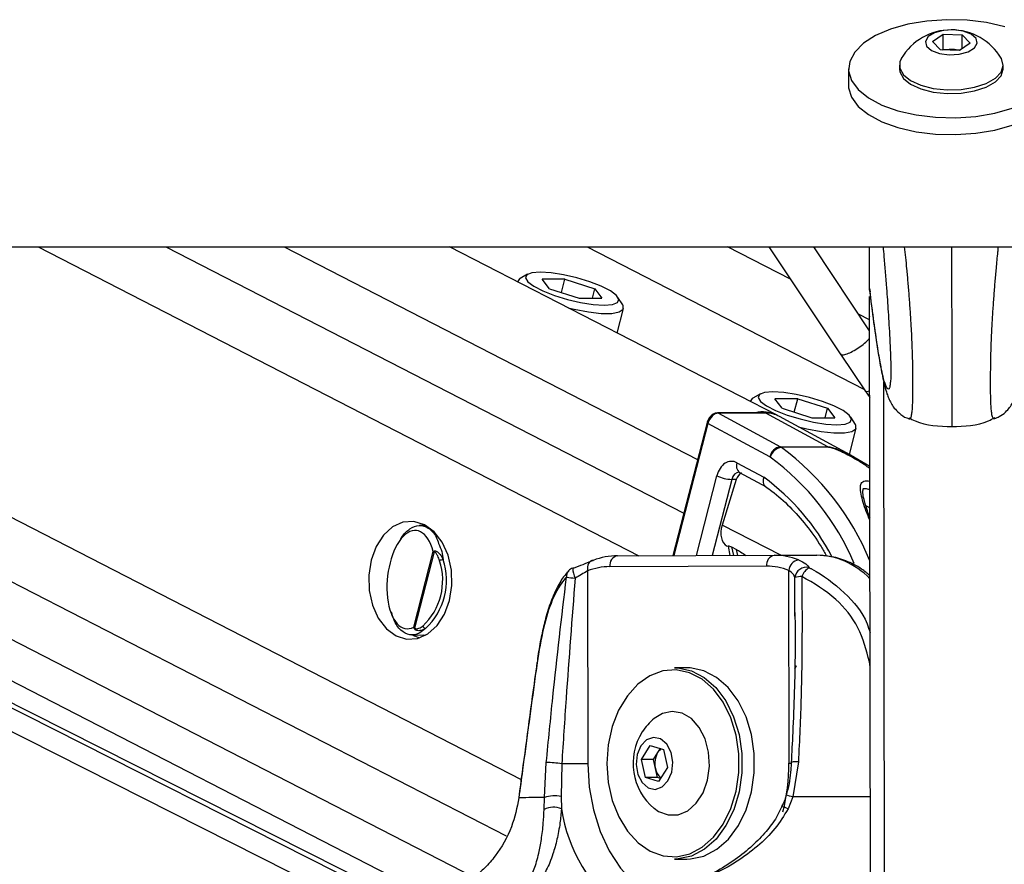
# Model space of a CAD drawing. Header units: millimetres. Extents: x 20 to 19889, y 40 to 15516.
# Tile 48 of 115: x 9476 to 9656, y 6500 to 6654. Entities that reach past the tile are written whole.
import ezdxf

# ---------------------------------------------------------------- set-up
doc = ezdxf.new("R2010")
doc.units = ezdxf.units.MM
doc.header["$LTSCALE"] = 2
doc.layers.add('COMPONENT_GEOMETRY', color=7, linetype='Continuous')
doc.styles.add('SLDTEXTSTYLE0', font='TXT', dxfattribs={"width": 0.75})
doc.dimstyles.new('SLDDIMSTYLE1', dxfattribs={"dimtxt": 100, "dimasz": 6.604, "dimexe": 0, "dimexo": 0.0625, "dimgap": 25, "dimtad": 0, "dimtih": 1, "dimtoh": 1, "dimdec": 0, "dimrnd": 1e-09, "dimzin": 12, "dimdsep": 46, "dimtxsty": 'SLDTEXTSTYLE0', "dimsah": 1, "dimcen": 0.09, "dimadec": 0, "dimazin": 3, "dimtfac": 1, "dimtdec": 0, "dimtofl": 0, "dimtmove": 0, "dimatfit": 3, "dimfxl": 1, "dimfrac": 2, "dimtolj": 1, "dimtzin": 12, "dimarcsym": 0})

# ---------------------------------------------------------------- blocks, each defined once
blk = doc.blocks.new('_D_4')
at = {"layer": 'COMPONENT_GEOMETRY', "color": 7}
for p, q in [((11286.94, 6612.47), (11286.94, 4529.82)), ((11086.87, 4509.51), (11056.4, 4509.51)), ((11056.4, 4509.51), (11056.4, 4350.76)), ((11487.01, 4509.51), (11517.47, 4509.51)), ((11517.47, 4509.51), (11517.47, 4350.76)), ((11056.4, 4350.76), (11086.87, 4350.76)), ((11517.47, 4350.76), (11487.01, 4350.76)), ((11286.94, 2118.49), (11286.94, 4201.14)), ((7117.77, 2118.49), (11293.29, 2118.49))]:
    blk.add_line(p, q, dxfattribs=at)
for points in [[(11286.94, 6612.47), (11285.92, 6605.86), (11287.95, 6605.86)], [(11286.94, 2118.49), (11287.95, 2125.1), (11285.92, 2125.1)]]:
    blk.add_solid(points, dxfattribs=at)
at = {"layer": 'COMPONENT_GEOMETRY', "color": 7, "char_height": 100, "attachment_point": 1, "style": 'SLDTEXTSTYLE0'}
for s, insert in [('7\'4.46"', (11086.87, 4479.66)), ('2247mm', (11014.16, 4330.05))]:
    blk.add_mtext(s, dxfattribs=dict(at, insert=insert))

msp = doc.modelspace()

# ---------------------------------------------------------------- linework, layer by layer
at = {"color": 7, "linetype": 'Continuous', "lineweight": 25}
for p, q in [((9642.89, 6649.99), (9644.86, 6651.36)), ((9644.86, 6651.36), (9648.31, 6651.23)), ((9644.86, 6648.62), (9644.86, 6651.36)), ((9648.31, 6651.23), (9649.79, 6649.73)), ((9648.31, 6648.71), (9648.31, 6651.23)), ((9644.37, 6648.5), (9642.89, 6649.99)), ((9644.68, 6648.49), (9644.86, 6648.62)), ((9644.86, 6648.62), (9646.59, 6648.55)), ((9646.59, 6648.55), (9648.01, 6648.5)), ((9649.79, 6649.73), (9647.82, 6648.37)), ((9647.82, 6648.37), (9644.37, 6648.5)), ((9627.55, 6645.01), (9627.55, 6641.93)), ((9636.85, 6645.69), (9636.85, 6645.02)), ((9655.85, 6645.05), (9655.85, 6645.71)), ((7104.7, 6612.47), (9644.6, 6612.47)), ((9553.64, 6489.2), (9309.43, 6612.47)), ((9320.16, 6612.47), (9552.5, 6493.07)), ((9614.41, 6581.74), (9554.63, 6612.47)), ((9616.96, 6606.54), (9605.43, 6612.47)), ((9613.01, 6612.47), (9626.17, 6592.73)), ((9631.41, 6597.13), (9621.19, 6612.47)), ((9631.4, 6604.55), (9631.39, 6612.47)), ((9631.4, 6604.55), (9631.39, 6612.47)), ((9631.4, 6606.78), (9631.39, 6612.47)), ((9631.4, 6604.55), (9631.39, 6612.47)), ((9631.4, 6604.88), (9631.39, 6612.47)), ((9631.4, 6606.38), (9631.39, 6612.47)), ((9644.6, 6612.47), (12184.5, 6612.47)), ((9568.9, 6607.47), (9567.51, 6606.7)), ((9567.05, 6606.2), (9567.03, 6606.09)), ((9575.72, 6606.57), (9571.57, 6606.57)), ((9572.88, 6604.83), (9571.57, 6606.57)), ((9575.1, 6604.13), (9575.72, 6606.57)), ((9575.72, 6606.57), (9581.18, 6604.83)), ((9631.4, 6604.87), (9631.4, 6606.38)), ((9572.88, 6604.83), (9578.33, 6603.1)), ((9580.73, 6603.1), (9581.18, 6604.83)), ((9581.18, 6604.83), (9582.48, 6603.1)), ((9631.4, 6604.88), (9631.4, 6604.87)), ((9631.4, 6604.87), (9631.53, 6604.24)), ((9578.33, 6603.1), (9582.48, 6603.1)), ((9586.27, 6601.88), (9585.41, 6603.23)), ((9631.41, 6599.12), (9631.4, 6603.42)), ((9631.57, 6480.13), (9631.4, 6603.42)), ((9631.4, 6600.12), (9631.4, 6603.42)), ((9585.27, 6596.72), (9586.42, 6601.22)), ((9631.41, 6599.12), (9629.39, 6600.15)), ((9631.41, 6599.96), (9631.4, 6600.12)), ((9631.4, 6599.12), (9631.4, 6600.12)), ((9626.08, 6592.86), (9630.57, 6586.13)), ((9611.44, 6585.61), (9610.04, 6584.84)), ((9630.57, 6586.13), (9631.43, 6584.91)), ((9609.59, 6584.34), (9609.56, 6584.24)), ((9618.26, 6584.71), (9614.11, 6584.71)), ((9615.41, 6582.98), (9614.11, 6584.71)), ((9617.63, 6582.27), (9618.26, 6584.71)), ((9618.26, 6584.71), (9623.71, 6582.98)), ((9612.29, 6582.12), (9603.61, 6582.12)), ((9603.76, 6582.08), (9615.1, 6575.94)), ((9612.44, 6582.08), (9603.76, 6582.08)), ((9623.78, 6575.94), (9612.44, 6582.08)), ((9615.41, 6582.98), (9620.86, 6581.24)), ((9623.27, 6581.24), (9623.71, 6582.98)), ((9623.71, 6582.98), (9625.02, 6581.24)), ((9601.7, 6580.35), (9595.46, 6556.04)), ((9613.18, 6574.07), (9601.86, 6580.2)), ((9628.53, 6574.07), (9614.91, 6581.47)), ((9620.86, 6581.24), (9625.02, 6581.24)), ((9628.8, 6580.02), (9627.95, 6581.37)), ((9627.71, 6574.51), (9628.96, 6579.36)), ((9615.1, 6575.94), (9623.78, 6575.94)), ((9623.96, 6575.83), (9615.28, 6575.83)), ((9607.16, 6573.01), (9612.07, 6570.35)), ((9631.44, 6572.31), (9628.52, 6574.06)), ((9607.58, 6571.26), (9607.62, 6571.25)), ((9607.62, 6571.25), (9612.47, 6568.62)), ((9607.02, 6569.93), (9604.44, 6561.61)), ((9607.02, 6569.93), (9606.21, 6569.96)), ((9550.26, 6561.56), (9549.14, 6561.54)), ((9548.08, 6542.98), (9551.62, 6556.76)), ((9605.4, 6557.77), (9605.55, 6557.69)), ((9605.54, 6557.74), (9605.88, 6556.07)), ((9606.19, 6557.62), (9607.07, 6557.17)), ((9551.82, 6556.73), (9548.24, 6542.79)), ((9585.34, 6556.01), (9613.97, 6556.09)), ((9613.97, 6556.09), (9621.76, 6556.09)), ((9579.86, 6553.24), (9579.91, 6518)), ((9612.56, 6554.09), (9583.92, 6554.01)), ((9616.68, 6518.1), (9616.63, 6553.34)), ((9617.73, 6544.94), (9617.74, 6545.62)), ((9547.7, 6541.55), (9550.26, 6541.48)), ((9550.04, 6541.36), (9549.78, 6541.5)), ((9598.01, 6535.55), (9595.75, 6535.55)), ((9595.46, 6527.55), (9595.42, 6527.55)), ((9589.68, 6518.79), (9591.32, 6521.35)), ((9591.32, 6521.35), (9593.72, 6520.61)), ((9592.71, 6520.07), (9593.16, 6520.79)), ((9591.88, 6518.79), (9592.71, 6520.07)), ((9593.72, 6520.61), (9594.46, 6517.31)), ((9571.96, 6511.8), (9572.31, 6518.21)), ((9575.14, 6518), (9575.02, 6511.99)), ((9590.42, 6515.49), (9589.68, 6518.79)), ((9591.88, 6518.79), (9589.68, 6518.79)), ((9592.25, 6517.14), (9591.88, 6518.79)), ((9594.46, 6517.31), (9592.81, 6514.75)), ((9618.39, 6518.33), (9617.37, 6511.92)), ((9592.81, 6514.75), (9590.42, 6515.49)), ((9592.63, 6515.49), (9590.42, 6515.49)), ((9592.63, 6515.49), (9592.25, 6517.14)), ((9593.18, 6515.32), (9592.63, 6515.49)), ((9571.91, 6509.61), (9571.96, 6511.8)), ((9575.02, 6511.99), (9575.08, 6509.73)), ((9617.37, 6511.92), (9616.5, 6509.73)), ((9595.42, 6508.55), (9595.46, 6508.55)), ((9595.75, 6500.55), (9598.01, 6500.55))]:
    msp.add_line(p, q, dxfattribs=at)
at = {"color": 8, "linetype": 'Continuous', "lineweight": 25}
for p, q in [((9557.5, 6481.98), (9299, 6612.47)), ((9556.85, 6486.62), (9307.52, 6612.47)), ((9334.88, 6612.47), (9559.04, 6497.27)), ((9355.48, 6612.47), (9565, 6504.79)), ((9378.31, 6612.47), (9567.72, 6515.13)), ((9479.4, 6612.47), (9589.23, 6556.02)), ((9502.78, 6612.47), (9597.45, 6563.81)), ((9524.39, 6612.47), (9599.97, 6573.62)), ((9579.76, 6612.47), (9630.34, 6586.47)), ((9631.4, 6604.55), (9631.39, 6612.47)), ((9631.4, 6604.55), (9631.39, 6612.47)), ((9631.4, 6604.55), (9631.39, 6612.47)), ((9631.41, 6599.12), (9631.4, 6603.42)), ((9631.61, 6446.52), (9631.4, 6603.42)), ((9631.4, 6600.12), (9631.4, 6603.42)), ((9631.4, 6599.71), (9631.4, 6600.12)), ((9631.4, 6599.73), (9631.4, 6599.71)), ((9631.4, 6599.12), (9631.4, 6599.71)), ((9634.19, 6441.7), (9633.99, 6587.82)), ((9601.86, 6580.2), (9595.65, 6556.04)), ((9599.74, 6556.05), (9603.49, 6570.64)), ((9606.21, 6569.96), (9602.64, 6556.06)), ((9631.45, 6564.79), (9630.73, 6565.15)), ((9615.18, 6556.09), (9604.44, 6561.61)), ((9606.19, 6557.62), (9606.51, 6556.07)), ((9607.3, 6556.07), (9607.07, 6557.17)), ((9617.74, 6545.62), (9617.76, 6552.01)), ((9631.36, 6536.59), (9631.49, 6536.61)), ((9631.49, 6535.67), (9631.36, 6536.59))]:
    msp.add_line(p, q, dxfattribs=at)
at = {"color": 7, "linetype": 'Continuous', "lineweight": 25, "flags": 128}
for points in [[(9656.11, 6652.71), (9652.79, 6653.47), (9649.22, 6653.91), (9645.54, 6654), (9641.89, 6653.75), (9638.41, 6653.16), (9635.24, 6652.26), (9632.49, 6651.09), (9630.28, 6649.68), (9628.69, 6648.09), (9627.77, 6646.38), (9627.56, 6644.63), (9628.08, 6642.89)], [(9645.96, 6647.6), (9647.8, 6647.71), (9649.42, 6648.14), (9650.57, 6648.83), (9651.08, 6649.69), (9650.86, 6650.57), (9649.96, 6651.34), (9648.51, 6651.89), (9646.72, 6652.13), (9644.88, 6652.02), (9643.26, 6651.59), (9642.11, 6650.9), (9641.61, 6650.04), (9641.82, 6649.16), (9642.72, 6648.39), (9644.17, 6647.84), (9645.96, 6647.6)], [(9637.21, 6646.93), (9636.95, 6646.36), (9636.92, 6645.13), (9637.59, 6643.94), (9638.9, 6642.87), (9640.77, 6642.02), (9643.05, 6641.44), (9645.58, 6641.18)], [(9645.58, 6641.18), (9648.16, 6641.25), (9650.61, 6641.65), (9652.74, 6642.35), (9654.4, 6643.3), (9655.46, 6644.43), (9655.85, 6645.65), (9655.53, 6646.88), (9655.48, 6646.95)], [(9636.85, 6645.02), (9636.92, 6644.46), (9637.59, 6643.27), (9638.9, 6642.21), (9640.77, 6641.35), (9643.05, 6640.77), (9645.58, 6640.51)], [(9645.58, 6640.51), (9648.16, 6640.58), (9650.61, 6640.98), (9652.74, 6641.68), (9654.4, 6642.63), (9655.46, 6643.76), (9655.85, 6644.98), (9655.85, 6645.05)], [(9627.55, 6641.93), (9627.57, 6641.55), (9628.09, 6639.81)], [(9628.08, 6642.89), (9629.3, 6641.23), (9631.18, 6639.71), (9633.64, 6638.4), (9636.58, 6637.35), (9639.91, 6636.59), (9643.48, 6636.16), (9647.16, 6636.06), (9650.8, 6636.32), (9654.28, 6636.9), (9657.45, 6637.8)], [(9628.09, 6639.81), (9629.31, 6638.15), (9631.18, 6636.64), (9633.64, 6635.33), (9636.59, 6634.28), (9639.91, 6633.52), (9643.48, 6633.08), (9647.16, 6632.99), (9650.81, 6633.24), (9654.29, 6633.83), (9657.46, 6634.73), (9660.2, 6635.9), (9662.42, 6637.31), (9664.01, 6638.9), (9664.93, 6640.61), (9665.15, 6641.98)], [(9571.18, 6607.84), (9569.66, 6607.72), (9568.74, 6607.36), (9568.5, 6606.8), (9568.94, 6606.08), (9570.04, 6605.26), (9571.7, 6604.41), (9573.8, 6603.59), (9576.16, 6602.87), (9578.58, 6602.31), (9580.89, 6601.95), (9582.88, 6601.83), (9584.39, 6601.95), (9585.31, 6602.31), (9585.56, 6602.87), (9585.12, 6603.59), (9584.02, 6604.41), (9582.35, 6605.26), (9580.26, 6606.08), (9577.9, 6606.8), (9575.47, 6607.36), (9573.17, 6607.72), (9571.18, 6607.84)], [(9567.51, 6606.7), (9567.39, 6606.62), (9567.04, 6606.09)], [(9576.31, 6601.32), (9577.43, 6601.06), (9580.02, 6600.57), (9582.36, 6600.32), (9584.29, 6600.32), (9585.65, 6600.57), (9586.36, 6601.06), (9586.35, 6601.74), (9586.27, 6601.88)], [(9613.71, 6585.98), (9612.2, 6585.86), (9611.28, 6585.5), (9611.03, 6584.94), (9611.47, 6584.22), (9612.57, 6583.4), (9614.23, 6582.55), (9616.33, 6581.73), (9618.69, 6581.01), (9621.12, 6580.45), (9623.42, 6580.09), (9625.41, 6579.97), (9626.93, 6580.09), (9627.85, 6580.45), (9628.09, 6581.01), (9627.65, 6581.73), (9626.55, 6582.55), (9624.89, 6583.4), (9622.79, 6584.22), (9620.43, 6584.94), (9618.01, 6585.5), (9615.7, 6585.86), (9613.71, 6585.98)], [(9610.04, 6584.84), (9609.92, 6584.77), (9609.57, 6584.23)], [(9612.29, 6582.12), (9612.36, 6582.11), (9612.44, 6582.08)], [(9618.39, 6579.58), (9619.96, 6579.2), (9622.55, 6578.72), (9624.89, 6578.46), (9626.82, 6578.46), (9628.18, 6578.72), (9628.89, 6579.2), (9628.88, 6579.88), (9628.8, 6580.02)], [(9544.84, 6541.37), (9546.78, 6540.76), (9548.77, 6540.89), (9550.68, 6541.74), (9552.36, 6543.25), (9553.7, 6545.33), (9554.62, 6547.84), (9555.05, 6550.59), (9554.96, 6553.4), (9554.36, 6556.09), (9553.29, 6558.47), (9551.82, 6560.37), (9550.05, 6561.67), (9548.11, 6562.28), (9546.11, 6562.16), (9544.21, 6561.31), (9542.53, 6559.79), (9541.19, 6557.71), (9540.27, 6555.21), (9539.84, 6552.46), (9539.92, 6549.64), (9540.53, 6546.95), (9541.6, 6544.58), (9543.07, 6542.67), (9544.84, 6541.37)], [(9580.9, 6555.17), (9580.63, 6555.13), (9580.39, 6555.02), (9580.18, 6554.84), (9580.01, 6554.6), (9579.89, 6554.31), (9579.82, 6553.98), (9579.81, 6553.61), (9579.86, 6553.24)], [(9577.25, 6553.71), (9577.16, 6553.77), (9577.14, 6553.77)], [(9547.92, 6541.54), (9548.23, 6541.37), (9549.14, 6540.99)], [(9570.6, 6536.48), (9570.6, 6536.46), (9570.63, 6536.42)], [(9595.75, 6535.55), (9596.35, 6535.53), (9598.82, 6535), (9601.17, 6533.78), (9603.3, 6531.91), (9605.12, 6529.48), (9606.55, 6526.57), (9607.55, 6523.32), (9608.05, 6519.86), (9608.06, 6516.32), (9607.56, 6512.85), (9606.58, 6509.59), (9605.15, 6506.68), (9603.34, 6504.23), (9601.22, 6502.36), (9598.87, 6501.12), (9596.4, 6500.58), (9595.75, 6500.55)], [(9598.01, 6500.55), (9598.66, 6500.58), (9601.13, 6501.12), (9603.48, 6502.36), (9605.6, 6504.23), (9607.41, 6506.68), (9608.84, 6509.59), (9609.82, 6512.85), (9610.32, 6516.32), (9610.32, 6519.86), (9609.81, 6523.32), (9608.82, 6526.57), (9607.38, 6529.48), (9605.56, 6531.91), (9603.44, 6533.78), (9601.09, 6535), (9598.61, 6535.53), (9598.01, 6535.55)], [(9583.37, 6518.02), (9583.62, 6514.58), (9584.36, 6511.28), (9585.55, 6508.26), (9587.15, 6505.64), (9589.09, 6503.52), (9591.28, 6502.01), (9593.65, 6501.15), (9596.1, 6500.98), (9598.52, 6501.51), (9600.81, 6502.71), (9602.88, 6504.55), (9604.65, 6506.94), (9606.05, 6509.78), (9607.01, 6512.96), (9607.49, 6516.36), (9607.49, 6519.82), (9606.99, 6523.2), (9606.02, 6526.38), (9604.62, 6529.22), (9602.85, 6531.6), (9600.77, 6533.42), (9598.47, 6534.62), (9596.05, 6535.13), (9593.61, 6534.95), (9591.24, 6534.08), (9589.05, 6532.55), (9587.12, 6530.42), (9585.53, 6527.79), (9584.34, 6524.77), (9583.61, 6521.46), (9583.37, 6518.02)], [(9592.05, 6509.84), (9592.82, 6509.29), (9594.59, 6508.63), (9596.42, 6508.66), (9598.18, 6509.39), (9599.73, 6510.76), (9600.96, 6512.67), (9601.78, 6514.99), (9602.13, 6517.53), (9601.98, 6520.11), (9601.34, 6522.53), (9600.27, 6524.63), (9598.84, 6526.23), (9597.15, 6527.23), (9595.33, 6527.55), (9593.52, 6527.17), (9592.05, 6526.27)], [(9589.58, 6521.25), (9588.91, 6519.66), (9588.71, 6517.83), (9589.03, 6516.03), (9589.81, 6514.54), (9590.93, 6513.58), (9592.23, 6513.31), (9593.5, 6513.75), (9594.55, 6514.86), (9595.23, 6516.44), (9595.42, 6518.28), (9595.11, 6520.07), (9594.33, 6521.57), (9593.21, 6522.52), (9591.91, 6522.8), (9590.64, 6522.35), (9589.58, 6521.25)], [(9579.91, 6518), (9579.41, 6518), (9578.86, 6518), (9578.26, 6518), (9577.63, 6518), (9576.99, 6518), (9576.35, 6518), (9575.72, 6518), (9575.14, 6518)], [(9567.28, 6511.82), (9567.28, 6511.81), (9567.29, 6511.77)], [(9571.96, 6511.8), (9571.15, 6511.8), (9570.42, 6511.79), (9569.74, 6511.79), (9569.12, 6511.79), (9568.57, 6511.78), (9568.08, 6511.78), (9567.66, 6511.78), (9567.29, 6511.77)]]:
    msp.add_lwpolyline(points, dxfattribs=at)
at = {"color": 8, "linetype": 'Continuous', "lineweight": 25, "flags": 128}
for points in [[(9631.42, 6586.07), (9630.85, 6586), (9630.57, 6586.12)], [(9603.61, 6582.12), (9603.68, 6582.11), (9603.76, 6582.08)], [(9601.7, 6580.35), (9601.7, 6580.35), (9601.71, 6580.32), (9601.74, 6580.28), (9601.79, 6580.24), (9601.86, 6580.2)], [(9579.91, 6518), (9580.16, 6513.72), (9580.91, 6509.56), (9582.14, 6505.63), (9583.8, 6502.04), (9585.86, 6498.89), (9588.26, 6496.26), (9590.94, 6494.22), (9592.61, 6493.33)], [(9616.68, 6518.1), (9617.09, 6518.1), (9617.19, 6518.1)], [(9631.52, 6511.95), (9630.48, 6511.95), (9628.25, 6511.94), (9626.04, 6511.94), (9623.84, 6511.94), (9621.66, 6511.93), (9619.5, 6511.93), (9617.37, 6511.92)]]:
    msp.add_lwpolyline(points, dxfattribs=at)
at = {"color": 7, "linetype": 'Continuous', "lineweight": 25}
for centre, radius, start, end in [((9646.35, 6641.51), 10.63, 30.7879, 149.3661), ((9646.35, 6642.51), 6.05, 87.7149, 99.886), ((9646.41, 6643.01), 5.54, 75.2475, 88.1832), ((9611.99, 6576.86), 5.45, 63.5987, 105.2637), ((9612.51, 6577.01), 5.07, 61.6601, 90.7037), ((9615.49, 6573.61), 2.36, 99.6315, 168.7709), ((9615.67, 6573.33), 2.53, 98.9059, 163.842), ((9614.2, 6574.29), 1.87, 55.1585, 61.4957), ((9622.88, 6574.29), 1.87, 55.1585, 61.4957), ((9612.88, 6573.52), 0.625, 55.1585, 61.4957), ((9606.51, 6576.92), 6.97, 244.295, 267.4999), ((9552.49, 6556.78), 0.674, 172.4477, 184.7458), ((9541.97, 6551.52), 11.4, 312.8826, 18.2961), ((9542.07, 6551.52), 12, 312.8826, 18.2961), ((9553.54, 6553.71), 1.58, 92.8139, 118.4525), ((9585.4, 6543.63), 12.38, 90.2987, 111.3119), ((9585.69, 6554.27), 1.78, 101.4244, 188.1495), ((9614.33, 6554.34), 1.78, 101.4244, 188.1495), ((9613.98, 6543.73), 12.36, 68.9808, 90.0143), ((9618.8, 6553.12), 2.18, 100.3518, 174.2793), ((9577.85, 6551.9), 2, 110.8418, 137.3378), ((9583.98, 6542.67), 11.35, 90.2987, 111.3119), ((9612.56, 6542.76), 11.33, 68.9808, 90.0143), ((9619.82, 6551.83), 2.07, 75.2888, 174.8801), ((9621.83, 6551.24), 2.98, 119.9624, 160.5735), ((9584.1, 6605.67), 54.17, 261.4021, 263.0886), ((9618.97, 6548.87), 3.36, 89.0636, 110.9948), ((9548.64, 6542.49), 0.507, 142.7762, 155.9389), ((9550.34, 6543.37), 0.652, 197.9606, 260.5105), ((9598.79, 6518.05), 10.63, 129.3893, 147.2359), ((9598.79, 6518.05), 10.63, 147.2359, 230.6107), ((9596.09, 6518.05), 3.95, 149.1522, 193.309), ((9594.72, 6518.81), 2.38, 125.9742, 147.9576), ((9571.96, 6494.81), 23.4, 82.2042, 89.1581), ((9595.18, 6517.7), 2.98, 190.7119, 229.5283), ((9573.8, 6506.75), 5.38, 76.8355, 110.0544), ((9573.62, 6506.44), 3.61, 66.0447, 118.2292)]:
    msp.add_arc(centre, radius, start, end, dxfattribs=at)
at = {"color": 8, "linetype": 'Continuous', "lineweight": 25}
for centre, radius, start, end in [((9586.05, 6536.33), 49.13, 22.4258, 53.501), ((9608.56, 6572.44), 1.51, 157.7007, 231.6911), ((9585.53, 6536.35), 46.77, 22.9256, 53.6726), ((9587.44, 6536.65), 41.74, 27.3839, 53.8429), ((9577.52, 6552.24), 1.52, 138.8837, 184.6565), ((9581.39, 6553.78), 4.25, 180.1843, 206.2532), ((9616.94, 6536.2), 1.13, 311.4037, 347.0915), ((9581.13, 6517.97), 35.54, 345.664, 0.2144), ((9617.98, 6515.59), 2.78, 81.5948, 108.6302), ((9613.01, 6496.82), 15.72, 73.9028, 78.4372), ((9614.56, 6506.11), 4.11, 61.8621, 78.0553), ((9603.62, 6514.1), 28.87, 188.6971, 233.3065)]:
    msp.add_arc(centre, radius, start, end, dxfattribs=at)
at = {"color": 7, "linetype": 'Continuous', "lineweight": 25}
for centre, major_axis, ratio, start_param, end_param in [((9603.27, 6580.2), (0.93, 1.77), 0.663275, 0.333452, 1.904248), ((9606.15, 6569.27), (0, 4), 0.706963, 5.916984, 7.504924), ((9608.35, 6569.25), (0.19, 1.99), 0.721843, 0.368313, 1.291597), ((9547.61, 6551.65), (0.94, 8.98), 0.482038, 5.366836, 9.745045), ((9607.24, 6561.32), (1.86, 3.54), 0.676908, 1.835365, 3.146859)]:
    msp.add_ellipse(centre, major_axis=major_axis, ratio=ratio, start_param=start_param, end_param=end_param, dxfattribs=at)
at = {"color": 8, "linetype": 'Continuous', "lineweight": 25}
for centre, major_axis, ratio, start_param, end_param in [((9607.56, 6569.27), (-0.07, 2), 0.713577, 6.236535, 7.480923), ((9621.86, 6532.09), (-0.12, 24), 0.707102, 5.673655, 6.28145)]:
    msp.add_ellipse(centre, major_axis=major_axis, ratio=ratio, start_param=start_param, end_param=end_param, dxfattribs=at)
at = {"color": 7, "linetype": 'Continuous', "lineweight": 25}
for points, knots in [([(9633.87, 6612.47), (9633.92, 6611.89), (9634.14, 6609.56), (9634.45, 6605.62), (9634.8, 6600.61), (9635.06, 6596.39), (9635.22, 6592.93), (9635.28, 6590.77), (9635.29, 6589.73), (9635.29, 6588.94), (9635.26, 6588.24), (9635.22, 6587.96), (9635.2, 6587.83)], [0, 0, 0, 0, 0.084708, 0.340123, 0.513281, 0.689656, 0.805371, 0.859476, 0.895636, 0.910817, 0.956275, 1, 1, 1, 1]), ([(9631.44, 6604.23), (9631.5, 6603.69), (9631.79, 6601.34), (9632.28, 6597.67), (9632.91, 6593.44), (9633.52, 6589.87), (9634.05, 6587.38), (9634.5, 6585.83), (9634.85, 6584.85), (9635.24, 6584), (9635.85, 6583.03), (9636.81, 6582.04), (9637.77, 6581.3), (9638.45, 6581.12), (9638.58, 6581.08)], [0, 0, 0, 0, 0.05368, 0.236459, 0.405244, 0.562883, 0.730491, 0.815004, 0.863149, 0.902139, 0.931877, 0.961519, 0.992434, 1, 1, 1, 1]), ([(9654.28, 6581.11), (9654.56, 6581.21), (9655.32, 6581.48), (9656.26, 6582.25), (9657.06, 6583.14), (9657.59, 6583.98), (9657.96, 6584.76), (9658.27, 6585.6), (9658.65, 6586.85), (9659.15, 6588.98), (9659.73, 6592.22), (9660.24, 6595.58), (9660.55, 6597.88), (9660.65, 6598.69)], [0, 0, 0, 0, 0.020858, 0.055011, 0.087864, 0.122428, 0.162797, 0.216873, 0.299247, 0.465267, 0.681943, 0.888055, 1, 1, 1, 1]), ([(9603.61, 6582.12), (9603.42, 6582.1), (9603.03, 6582.05), (9602.48, 6581.69), (9602.02, 6581.15), (9601.79, 6580.66), (9601.71, 6580.39), (9601.7, 6580.35)], [0, 0, 0, 0, 0.224252, 0.4537, 0.708751, 0.960287, 1, 1, 1, 1]), ([(9638.5, 6581.1), (9638.51, 6581.09), (9638.54, 6581.06), (9638.56, 6581.06), (9638.58, 6581.06)], [0, 0, 0, 0, 0.396978, 1, 1, 1, 1]), ([(9638.57, 6581.24), (9638.96, 6581.03), (9641.35, 6579.77), (9644.12, 6579.68), (9646.44, 6579.61)], [0, 0, 0, 0, 0.162063, 1, 1, 1, 1]), ([(9646.44, 6579.61), (9648.75, 6579.69), (9651.52, 6579.78), (9653.91, 6581.05), (9654.3, 6581.26)], [0, 0, 0, 0, 0.837937, 1, 1, 1, 1]), ([(9654.36, 6581.12), (9654.35, 6581.11), (9654.33, 6581.09), (9654.3, 6581.08), (9654.29, 6581.08)], [0, 0, 0, 0, 0.399399, 1, 1, 1, 1]), ([(9612.07, 6570.35), (9612.06, 6570.34), (9612.02, 6570.21), (9611.95, 6569.88), (9611.95, 6569.39), (9612.1, 6568.93), (9612.31, 6568.76), (9612.4, 6568.68)], [0, 0, 0, 0, 0.017952, 0.17762, 0.468959, 0.759982, 1, 1, 1, 1]), ([(9612.38, 6568.66), (9612.77, 6568.38), (9614.3, 6567.3), (9616.84, 6565.03), (9619.84, 6561.62), (9622.08, 6558.57), (9623.18, 6556.54), (9623.5, 6555.95)], [0, 0, 0, 0, 0.092566, 0.359482, 0.625809, 0.891521, 1, 1, 1, 1]), ([(9631.48, 6562.93), (9631.31, 6563.38), (9630.84, 6564.61), (9630.41, 6566.14), (9630.13, 6567.46), (9630.24, 6568.28), (9630.18, 6568.24), (9630.4, 6568.31), (9630.75, 6568.29), (9631.11, 6568.21), (9631.36, 6568.12), (9631.45, 6568.08)], [0, 0, 0, 0, 0.145486, 0.403136, 0.575808, 0.711979, 0.848994, 0.893193, 0.933889, 0.97746, 1, 1, 1, 1]), ([(9545.62, 6558.87), (9545.69, 6559.02), (9546.19, 6560), (9547.41, 6561.05), (9549.11, 6561.74), (9550.78, 6561.19), (9552.04, 6559.97), (9552.49, 6558.64), (9552.63, 6558.23)], [0, 0, 0, 0, 0.037642, 0.241332, 0.452486, 0.672277, 0.898308, 1, 1, 1, 1]), ([(9551.62, 6556.76), (9551.62, 6556.76), (9551.68, 6556.8), (9551.75, 6556.84), (9551.82, 6556.87)], [0, 0, 0, 0, 0.028617, 1, 1, 1, 1]), ([(9551.82, 6556.73), (9551.75, 6556.74), (9551.68, 6556.75), (9551.62, 6556.76), (9551.62, 6556.76)], [0, 0, 0, 0, 0.971367, 1, 1, 1, 1]), ([(9551.82, 6556.87), (9551.86, 6556.88), (9551.98, 6556.92), (9552.2, 6556.86), (9552.54, 6556.66), (9553.02, 6556.17), (9553.3, 6555.62), (9553.46, 6555.28)], [0, 0, 0, 0, 0.060695, 0.184545, 0.294065, 0.574644, 1, 1, 1, 1]), ([(9605.56, 6557.75), (9605.56, 6557.77), (9605.56, 6557.83), (9605.79, 6557.8), (9606.03, 6557.7), (9606.18, 6557.63), (9606.19, 6557.62)], [0, 0, 0, 0, 0.285498, 0.624472, 0.950397, 1, 1, 1, 1]), ([(9607.07, 6557.17), (9607.31, 6557.02), (9607.84, 6556.72), (9608.46, 6556.3), (9608.8, 6556.08)], [0, 0, 0, 0, 0.455329, 1, 1, 1, 1]), ([(9552.79, 6555.09), (9552.69, 6555.4), (9552.52, 6555.9), (9552.24, 6556.39), (9552.04, 6556.62), (9551.92, 6556.72), (9551.84, 6556.73), (9551.82, 6556.73)], [0, 0, 0, 0, 0.455671, 0.745011, 0.850638, 0.957061, 1, 1, 1, 1]), ([(9577.25, 6553.71), (9577.87, 6553.96), (9579.22, 6554.5), (9580.31, 6554.93), (9580.9, 6555.17)], [0, 0, 0, 0, 0.461861, 1, 1, 1, 1]), ([(9618.41, 6555.27), (9618.91, 6555.04), (9619.84, 6554.61), (9620.18, 6554.07), (9620.35, 6553.82)], [0, 0, 0, 0, 0.538139, 1, 1, 1, 1]), ([(9631.47, 6552.36), (9630.97, 6552.78), (9629.62, 6553.93), (9627.13, 6555.15), (9624.35, 6555.97), (9622.54, 6556.06), (9621.76, 6556.09)], [0, 0, 0, 0, 0.178252, 0.480235, 0.775495, 1, 1, 1, 1]), ([(9576.41, 6553.2), (9576.23, 6553.03), (9575.46, 6552.29), (9574.39, 6550.49), (9573.16, 6547.81), (9572.2, 6544.77), (9571.43, 6541.51), (9570.92, 6538.76), (9570.69, 6537.01), (9570.62, 6536.47)], [0, 0, 0, 0, 0.055241, 0.232386, 0.418987, 0.602849, 0.760205, 0.925957, 1, 1, 1, 1]), ([(9579.86, 6553.24), (9579.49, 6553.02), (9578.8, 6552.62), (9577.97, 6552.13), (9577.58, 6551.9)], [0, 0, 0, 0, 0.530587, 1, 1, 1, 1]), ([(9617.76, 6552.01), (9617.68, 6552.24), (9617.5, 6552.72), (9616.93, 6553.12), (9616.63, 6553.34)], [0, 0, 0, 0, 0.469413, 1, 1, 1, 1]), ([(9576, 6552.12), (9575.93, 6552.04), (9574.95, 6550.98), (9573.38, 6548.28), (9571.69, 6542.93), (9570.98, 6538.59), (9570.63, 6536.42)], [0, 0, 0, 0, 0.025047, 0.371523, 0.686338, 1, 1, 1, 1]), ([(9572.31, 6518.21), (9572.7, 6522.19), (9573.8, 6533.49), (9575.13, 6544.79), (9576, 6552.12)], [0, 0, 0, 0, 0.351724, 1, 1, 1, 1]), ([(9577.58, 6551.9), (9577.01, 6544.58), (9576.13, 6533.28), (9575.39, 6521.97), (9575.14, 6518)], [0, 0, 0, 0, 0.648203, 1, 1, 1, 1]), ([(9619.02, 6552.23), (9619.06, 6544.91), (9619.11, 6533.62), (9618.58, 6522.31), (9618.39, 6518.33)], [0, 0, 0, 0, 0.648276, 1, 1, 1, 1]), ([(9631.36, 6536.59), (9630.8, 6538.74), (9629.67, 6543.06), (9625.17, 6548.64), (9621.18, 6550.97), (9619.02, 6552.23)], [0, 0, 0, 0, 0.313753, 0.62866, 1, 1, 1, 1]), ([(9550.23, 6542.72), (9549.85, 6542.4), (9548.91, 6541.63), (9547.32, 6541.39), (9545.7, 6542.27), (9544.52, 6543.79), (9544.16, 6545.23), (9544.04, 6545.68)], [0, 0, 0, 0, 0.163165, 0.397297, 0.64066, 0.889319, 1, 1, 1, 1]), ([(9617.76, 6545.62), (9617.78, 6543.26), (9617.82, 6535.95), (9617.53, 6526.81), (9617.17, 6520.04), (9617.07, 6518.22)], [0, 0, 0, 0, 0.2588312, 0.8005422, 1, 1, 1, 1]), ([(9548.18, 6542.69), (9548.14, 6542.79), (9548.1, 6542.88), (9548.08, 6542.98), (9548.08, 6542.98)], [0, 0, 0, 0, 0.971383, 1, 1, 1, 1]), ([(9548.08, 6542.98), (9548.08, 6542.98), (9548.12, 6542.92), (9548.18, 6542.85), (9548.24, 6542.79)], [0, 0, 0, 0, 0.028633, 1, 1, 1, 1]), ([(9550.23, 6542.72), (9550.19, 6542.69), (9549.93, 6542.54), (9549.51, 6542.37), (9549.02, 6542.3), (9548.69, 6542.33), (9548.45, 6542.42), (9548.27, 6542.54), (9548.21, 6542.65), (9548.18, 6542.69)], [0, 0, 0, 0, 0.070103, 0.395135, 0.587131, 0.731052, 0.841657, 0.936351, 1, 1, 1, 1]), ([(9548.24, 6542.79), (9548.26, 6542.77), (9548.31, 6542.72), (9548.5, 6542.66), (9548.96, 6542.71), (9549.4, 6542.93), (9549.69, 6543.14), (9549.72, 6543.16)], [0, 0, 0, 0, 0.045344, 0.125649, 0.375686, 0.92411, 1, 1, 1, 1]), ([(9570.6, 6536.48), (9570.32, 6534.42), (9569.18, 6526.2), (9568.1, 6517.98), (9567.28, 6511.82)], [0, 0, 0, 0, 0.2501, 1, 1, 1, 1]), ([(9570.63, 6536.42), (9570.45, 6535.12), (9569.54, 6528.58), (9568.43, 6520.36), (9567.52, 6513.45), (9567.29, 6511.77)], [0, 0, 0, 0, 0.159188, 0.795943, 1, 1, 1, 1]), ([(9617.08, 6518.22), (9617.05, 6517.79), (9616.96, 6515.97), (9616.68, 6513.94), (9616.19, 6512.41), (9616.13, 6512.23)], [0, 0, 0, 0, 0.2117186, 0.9060962, 1, 1, 1, 1]), ([(9567.29, 6511.77), (9566.93, 6509.97), (9566.13, 6506.08), (9563.6, 6501.78), (9561.11, 6498.91), (9559.73, 6497.79), (9559.05, 6497.24)], [0, 0, 0, 0, 0.301539, 0.649276, 0.826766, 1, 1, 1, 1]), ([(9616.14, 6512.23), (9616.07, 6511.95), (9615.9, 6511.23), (9615.55, 6510.57), (9615.33, 6510.17)], [0, 0, 0, 0, 0.379599, 1, 1, 1, 1]), ([(9615.36, 6510.16), (9615.05, 6509.5), (9614.28, 6507.87), (9612.45, 6505.47), (9609.93, 6502.86), (9606.77, 6500.37), (9603.43, 6498.23), (9601.1, 6497.19), (9600.08, 6496.73)], [0, 0, 0, 0, 0.1021794, 0.255592, 0.4276045, 0.6206576, 0.8345493, 1, 1, 1, 1]), ([(9568.97, 6496.51), (9569.36, 6497.22), (9570.15, 6498.65), (9570.88, 6501.27), (9571.42, 6504.11), (9571.77, 6506.79), (9571.87, 6508.78), (9571.91, 6509.61)], [0, 0, 0, 0, 0.245373, 0.495297, 0.678097, 0.864612, 1, 1, 1, 1]), ([(9575.08, 6509.73), (9575, 6508.87), (9574.81, 6506.85), (9574.27, 6504.08), (9573.46, 6501.16), (9572.37, 6498.42), (9571.31, 6496.96), (9570.77, 6496.22)], [0, 0, 0, 0, 0.135243, 0.316731, 0.502899, 0.748887, 1, 1, 1, 1]), ([(9616.5, 6509.73), (9615.75, 6508.5), (9614.2, 6505.96), (9610.92, 6502.82), (9606.4, 6499.43), (9602.71, 6497.69), (9600.4, 6496.6)], [0, 0, 0, 0, 0.202402, 0.415938, 0.635024, 1, 1, 1, 1])]:
    msp.add_open_spline(points, degree=3, knots=knots, dxfattribs=at)
at = {"color": 8, "linetype": 'Continuous', "lineweight": 25}
for points, knots in [([(9638.58, 6581.06), (9638.62, 6581.05), (9638.71, 6581.01), (9638.85, 6581.11), (9638.98, 6581.35), (9639.08, 6581.69), (9639.15, 6582.1), (9639.2, 6582.51), (9639.24, 6583.03), (9639.28, 6583.69), (9639.31, 6584.53), (9639.33, 6585.53), (9639.33, 6586.71), (9639.33, 6588.04), (9639.32, 6589.59), (9639.29, 6591.24), (9639.25, 6592.79), (9639.2, 6594.19), (9639.15, 6595.44), (9639.1, 6596.68), (9639, 6598.46), (9638.86, 6600.72), (9638.66, 6603.41), (9638.45, 6606), (9638.17, 6609.11), (9637.95, 6611.17), (9637.81, 6612.47)], [0, 0, 0, 0, 0.038142, 0.090417, 0.135274, 0.180385, 0.207314, 0.234357, 0.261855, 0.289575, 0.3211, 0.353286, 0.380903, 0.413449, 0.44713, 0.481656, 0.517028, 0.543541, 0.570235, 0.597368, 0.624609, 0.68887, 0.753777, 0.819999, 0.88648, 1, 1, 1, 1]), ([(9646.39, 6612.47), (9646.39, 6611.72), (9646.39, 6610.21), (9646.4, 6607.86), (9646.4, 6605.44), (9646.4, 6602.92), (9646.41, 6600.72), (9646.41, 6598.89), (9646.41, 6597.27), (9646.41, 6595.36), (9646.42, 6593.17), (9646.42, 6590.93), (9646.42, 6588.91), (9646.43, 6587.15), (9646.43, 6585.71), (9646.43, 6584.42), (9646.43, 6583.42), (9646.43, 6582.53), (9646.43, 6581.76), (9646.43, 6581.03), (9646.43, 6580.46), (9646.43, 6580.04), (9646.43, 6579.76), (9646.44, 6579.6), (9646.44, 6579.56), (9646.44, 6579.61), (9646.44, 6579.62)], [0, 0, 0, 0, 0.05889, 0.118111, 0.17626, 0.234597, 0.293786, 0.323593, 0.353482, 0.397233, 0.44152, 0.485522, 0.530567, 0.563217, 0.596819, 0.62947, 0.66294, 0.686972, 0.723615, 0.760746, 0.80338, 0.846353, 0.890086, 0.933985, 0.992651, 1, 1, 1, 1]), ([(9654.29, 6581.08), (9654.25, 6581.07), (9654.15, 6581.03), (9654.02, 6581.13), (9653.88, 6581.37), (9653.79, 6581.71), (9653.7, 6582.23), (9653.63, 6582.84), (9653.58, 6583.71), (9653.55, 6584.54), (9653.53, 6585.55), (9653.52, 6586.73), (9653.52, 6588.06), (9653.53, 6589.61), (9653.55, 6591.26), (9653.59, 6593.23), (9653.66, 6595.06), (9653.73, 6596.7), (9653.79, 6598), (9653.87, 6599.34), (9653.99, 6601.19), (9654.15, 6603.43), (9654.35, 6606.03), (9654.59, 6608.74), (9654.79, 6610.9), (9654.92, 6612.16), (9654.96, 6612.47)], [0, 0, 0, 0, 0.0383592, 0.0907384, 0.1356843, 0.1808844, 0.2078675, 0.2624752, 0.2902501, 0.3218379, 0.3540875, 0.3817599, 0.4143703, 0.4481176, 0.4827127, 0.518155, 0.5714248, 0.5986116, 0.6259061, 0.6580618, 0.6903191, 0.7553548, 0.821708, 0.8883204, 0.9726379, 1, 1, 1, 1]), ([(9635.2, 6587.83), (9635.18, 6587.55), (9635.11, 6586.81), (9634.86, 6586.32), (9634.48, 6586.62), (9633.9, 6588.52), (9633.15, 6592.23), (9632.29, 6597.78), (9631.67, 6602.73), (9631.4, 6604.88)], [0, 0, 0, 0, 0.032686, 0.085881, 0.22164, 0.352932, 0.538343, 0.799815, 1, 1, 1, 1]), ([(9626.12, 6592.89), (9626.18, 6592.82), (9626.32, 6592.67), (9627.02, 6592.8), (9628.01, 6593.21), (9629.16, 6593.85), (9630.25, 6594.63), (9631.06, 6595.34), (9631.32, 6595.68), (9631.41, 6595.81)], [0, 0, 0, 0, 0.123696, 0.28095, 0.438203, 0.595457, 0.752711, 0.909965, 1, 1, 1, 1]), ([(9623.78, 6575.94), (9623.84, 6575.93), (9624, 6575.93), (9624.34, 6575.87), (9624.93, 6575.71), (9625.74, 6575.41), (9626.85, 6574.92), (9627.79, 6574.48), (9628.37, 6574.14), (9628.52, 6574.06)], [0, 0, 0, 0, 0.046998, 0.124099, 0.213473, 0.411577, 0.611405, 0.903788, 1, 1, 1, 1]), ([(9631.44, 6571.98), (9630.83, 6572.4), (9629.63, 6573.21), (9627.96, 6574.15), (9626.63, 6574.84), (9625.63, 6575.3), (9624.92, 6575.59), (9624.4, 6575.76), (9624.12, 6575.82), (9624, 6575.82), (9623.96, 6575.83)], [0, 0, 0, 0, 0.267676, 0.51804, 0.684842, 0.796164, 0.901196, 0.944881, 0.979722, 1, 1, 1, 1]), ([(9631.46, 6562.49), (9631.23, 6563.04), (9630.46, 6564.85), (9629.9, 6566.83), (9629.67, 6568.53), (9629.86, 6569.32), (9630.3, 6569.67), (9630.82, 6569.77), (9631.25, 6569.68), (9631.45, 6569.64)], [0, 0, 0, 0, 0.1541096, 0.5097362, 0.6904786, 0.8154286, 0.8887374, 0.9502592, 1, 1, 1, 1]), ([(9552.63, 6558.23), (9552.84, 6557.77), (9553.22, 6556.93), (9553.39, 6555.8), (9553.46, 6555.28)], [0, 0, 0, 0, 0.540441, 1, 1, 1, 1]), ([(9620.35, 6553.82), (9620.5, 6553.75), (9622.82, 6552.59), (9626.74, 6549.59), (9630.48, 6545.33), (9631.32, 6542.46), (9631.48, 6541.89)], [0, 0, 0, 0, 0.032403, 0.482523, 0.896163, 1, 1, 1, 1])]:
    msp.add_open_spline(points, degree=3, knots=knots, dxfattribs=at)

# ---------------------------------------------------------------- dimensions: what is measured, and where the dimension line sits
at = {"layer": 'COMPONENT_GEOMETRY', "color": 7}
dim = msp.add_linear_dim(base=(11286.94, 6612.47), p1=(7115.23, 2118.49), p2=(12213.25, 6612.47), angle=90, dimstyle='SLDDIMSTYLE1', dxfattribs=at)
dim.commit()
dim.dimension.update_dxf_attribs({"geometry": '_D_4', "text_midpoint": (11286.94, 4365.48), "dimtype": 160})

doc.saveas('drawing.dxf')
